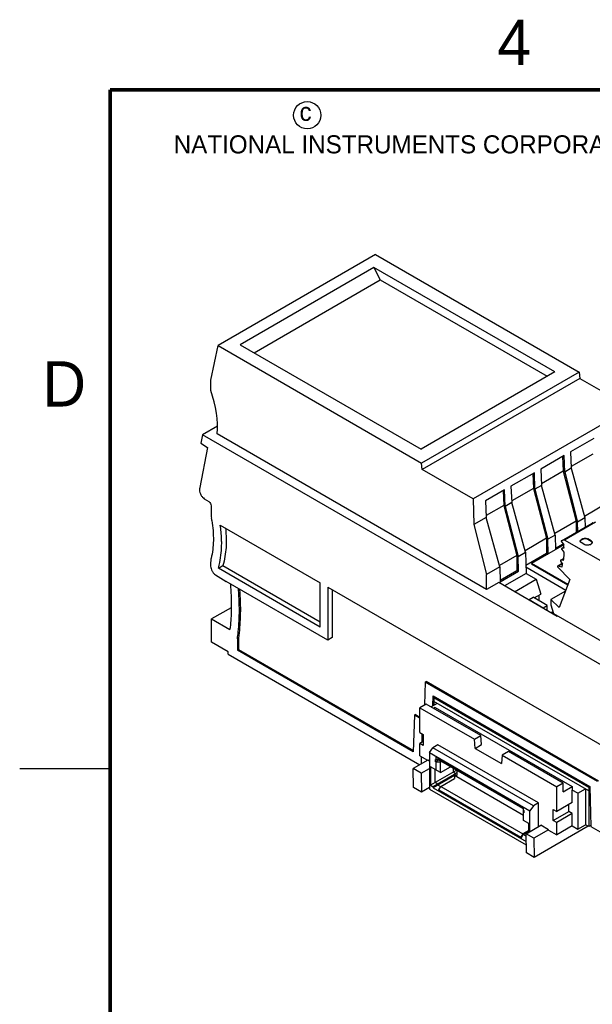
# Model space of a CAD drawing. Header units: inches. Extents: x 0 to 22, y 0 to 17.
# Tile 3 of 24: x 0 to 3.2, y 11.4 to 16.9. Entities that reach past the tile are written whole.
import ezdxf

# ---------------------------------------------------------------- set-up
doc = ezdxf.new("R2010")
doc.units = ezdxf.units.IN
doc.header["$LTSCALE"] = 1.21
doc.header["$MEASUREMENT"] = 0
doc.layers.get('0').update_dxf_attribs({"linetype": 'CONTINUOUS'})
doc.styles.add('TEXTSTYLE_2', font='txt')

msp = doc.modelspace()

# ---------------------------------------------------------------- linework, layer by layer
at = {"color": 7, "linetype": 'CONTINUOUS'}
for p, q in [((1.9667, 15.589), (1.096, 15.0863)), ((1.9667, 15.589), (3.0921, 14.9392)), ((1.9573, 15.5185), (1.218, 15.0916)), ((1.9573, 15.5185), (1.9929, 15.4491)), ((2.9572, 14.9412), (1.9573, 15.5185)), ((1.296, 15.0466), (1.9929, 15.4491)), ((1.9929, 15.4491), (2.9148, 14.9168)), ((1.0566, 14.8962), (1.096, 15.0863)), ((1.096, 15.0863), (2.2214, 14.4365)), ((1.218, 15.0916), (2.2179, 14.5143)), ((2.9572, 14.9412), (2.2179, 14.5143)), ((3.0921, 14.9392), (2.2214, 14.4365)), ((3.096, 14.9053), (2.2243, 14.4021)), ((3.0921, 14.9392), (3.096, 14.9053)), ((3.096, 14.9053), (3.3776, 14.7428)), ((1.0557, 14.838), (1.0566, 14.8962)), ((3.3776, 14.7428), (2.5059, 14.2395)), ((1.0923, 14.6419), (1.0096, 14.5941)), ((1.0096, 14.5941), (1.0005, 14.5466)), ((4.3859, 12.6447), (1.0096, 14.5941)), ((2.5805, 13.7385), (1.0909, 14.5986)), ((1.0375, 14.5237), (0.9951, 14.3031)), ((1.0005, 14.5466), (1.0375, 14.5237)), ((3.1728, 14.5738), (3.0436, 14.4992)), ((3.0085, 14.4789), (2.8793, 14.4044)), ((3.0005, 14.4743), (3.0035, 14.3926)), ((3.0119, 14.3878), (3.0085, 14.4789)), ((3.0436, 14.4992), (3.0483, 14.4088)), ((3.1677, 14.4874), (3.0478, 14.4181)), ((2.2243, 14.4021), (2.2214, 14.4365)), ((2.5059, 14.2395), (2.2243, 14.4021)), ((2.8443, 14.3841), (2.7151, 14.3095)), ((2.8362, 14.3795), (2.8392, 14.2977)), ((2.8476, 14.2929), (2.8443, 14.3841)), ((2.8793, 14.4044), (2.884, 14.3139)), ((3.0035, 14.3926), (2.8835, 14.3233)), ((3.0035, 14.3926), (3.0751, 14.1165)), ((3.0483, 14.4088), (3.0119, 14.3878)), ((3.0119, 14.3878), (3.0834, 14.1117)), ((3.0483, 14.4088), (3.1234, 14.1348)), ((2.7151, 14.3095), (2.7198, 14.2191)), ((2.884, 14.3139), (2.8476, 14.2929)), ((2.9591, 14.0399), (2.884, 14.3139)), ((0.994, 14.2912), (0.994, 14.288)), ((2.68, 14.2893), (2.5744, 14.2283)), ((2.672, 14.2846), (2.675, 14.2029)), ((2.6834, 14.1981), (2.68, 14.2893)), ((2.8392, 14.2977), (2.7193, 14.2285)), ((2.8392, 14.2977), (2.9108, 14.0217)), ((2.8476, 14.2929), (2.9192, 14.0169)), ((1.0204, 14.2407), (1.0449, 14.2251)), ((1.0581, 14.2014), (1.0581, 14.1552)), ((2.5059, 14.2395), (2.51, 14.098)), ((2.5745, 14.2284), (2.5786, 14.1376)), ((2.675, 14.2029), (2.5782, 14.147)), ((2.675, 14.2029), (2.7466, 13.9269)), ((2.7198, 14.2191), (2.6834, 14.1981)), ((2.6834, 14.1981), (2.7549, 13.9221)), ((2.7949, 13.9451), (2.7198, 14.2191)), ((3.2393, 14.2114), (3.1211, 14.1431)), ((1.1086, 14.095), (1.6608, 13.7761)), ((2.5786, 14.1376), (2.51, 14.098)), ((2.51, 14.098), (2.5799, 13.821)), ((2.6533, 13.8634), (2.5786, 14.1376)), ((3.0751, 14.1165), (2.9568, 14.0483)), ((2.9935, 14.0076), (3.1637, 14.1058)), ((3.1812, 14.1101), (3.0114, 14.0121)), ((3.0751, 14.1165), (3.076, 14.0553)), ((3.1234, 14.1348), (3.0834, 14.1117)), ((3.0842, 14.06), (3.0834, 14.1117)), ((3.1234, 14.1348), (3.1249, 14.0835)), ((3.1633, 14.1057), (3.1637, 14.1058)), ((3.1637, 14.1058), (3.1812, 14.1101)), ((2.9591, 14.0399), (2.9192, 14.0169)), ((2.9591, 14.0399), (2.9615, 13.9586)), ((2.9108, 14.0217), (2.7926, 13.9534)), ((3.0074, 13.9857), (2.8283, 13.8823)), ((2.9108, 14.0217), (2.9121, 13.9396)), ((2.9204, 13.9348), (2.9192, 14.0169)), ((2.9613, 13.9681), (3.0031, 13.9922)), ((2.9928, 14.0068), (2.9927, 14.0058)), ((2.9939, 14.0078), (2.9935, 14.0076)), ((3.0114, 14.0121), (2.9939, 14.0078)), ((2.9943, 14.002), (3.0073, 13.9876)), ((3.3367, 13.8243), (3.0114, 14.0121)), ((3.0973, 14.0041), (3.0971, 14.0059)), ((3.1112, 14.0188), (3.1028, 14.0139)), ((3.1112, 14.0156), (3.1028, 14.0107)), ((3.1028, 14.0107), (3.1028, 14.0139)), ((3.1223, 13.9866), (3.1028, 13.9979)), ((3.1112, 14.0188), (3.1112, 14.0156)), ((3.139, 14.0156), (3.139, 14.0188)), ((3.1585, 14.0075), (3.139, 14.0188)), ((3.1585, 14.0043), (3.139, 14.0156)), ((3.1501, 13.9866), (3.1585, 13.9914)), ((3.1585, 14.0075), (3.1585, 14.0043)), ((2.7466, 13.9269), (2.651, 13.8717)), ((2.7466, 13.9269), (2.7478, 13.8448)), ((2.7549, 13.9221), (2.7949, 13.9451)), ((2.7949, 13.9451), (2.7984, 13.8281)), ((2.797, 13.8732), (2.9121, 13.9396)), ((2.9121, 13.9396), (2.9204, 13.9348)), ((3.008, 13.9732), (2.9951, 13.9657)), ((2.9956, 13.9659), (2.9951, 13.9657)), ((2.9956, 13.9659), (3.008, 13.973)), ((3.0081, 13.9669), (2.9956, 13.9659)), ((2.9956, 13.9603), (3.0079, 13.9449)), ((1.0553, 13.8883), (1.0553, 13.8678)), ((1.0981, 13.8567), (1.1231, 13.8712)), ((1.1231, 13.8712), (1.6608, 13.5608)), ((2.7562, 13.84), (2.7549, 13.9221)), ((2.8283, 13.8823), (2.8283, 13.8816)), ((3.0297, 13.7659), (2.8283, 13.8823)), ((2.8283, 13.8816), (3.0295, 13.7654)), ((2.9979, 13.8834), (2.9731, 13.8691)), ((2.9734, 13.8686), (2.9982, 13.8829)), ((2.9888, 13.9003), (2.9886, 13.8992)), ((2.9894, 13.901), (2.9888, 13.9003)), ((2.9904, 13.9011), (2.9894, 13.901)), ((2.9895, 13.8962), (3.0004, 13.8791)), ((2.9902, 13.9014), (3.0054, 13.9102)), ((2.9904, 13.9011), (3.0053, 13.9097)), ((3.0039, 13.8988), (2.9904, 13.9011)), ((1.0821, 13.8201), (1.1419, 13.7832)), ((1.6608, 13.5318), (1.0981, 13.8567)), ((2.6533, 13.8634), (2.5799, 13.821)), ((2.5805, 13.7385), (2.5799, 13.821)), ((2.6533, 13.8634), (2.6552, 13.7817)), ((2.655, 13.7912), (2.7478, 13.8448)), ((2.6551, 13.7816), (2.7562, 13.84)), ((2.7984, 13.8281), (2.6786, 13.7589)), ((2.7478, 13.8448), (2.7562, 13.84)), ((2.7973, 13.8637), (3.0183, 13.7362)), ((2.7984, 13.8281), (2.855, 13.7954)), ((2.9734, 13.8686), (2.9721, 13.8685)), ((2.9731, 13.8626), (3.0409, 13.795)), ((2.9963, 13.8618), (2.9734, 13.8686)), ((1.7025, 13.4595), (1.1419, 13.7832)), ((1.6608, 13.5318), (1.6608, 13.7761)), ((2.6472, 13.7771), (2.5805, 13.7385)), ((2.9705, 13.5904), (2.6472, 13.7771)), ((2.7353, 13.7262), (2.855, 13.7954)), ((2.855, 13.7954), (2.8809, 13.7135)), ((3.0409, 13.795), (2.9807, 13.6387)), ((1.7025, 13.752), (1.7025, 13.4595)), ((1.7025, 13.752), (3.693, 12.6028)), ((1.7276, 13.7376), (1.7276, 13.474)), ((2.8439, 13.6921), (2.8809, 13.7135)), ((3.0158, 13.7297), (2.9358, 13.6835)), ((2.8147, 13.6832), (2.837, 13.6961)), ((2.8147, 13.6804), (2.8147, 13.6832)), ((2.8147, 13.6832), (2.8926, 13.6382)), ((2.9149, 13.6511), (2.837, 13.6961)), ((2.8706, 13.6767), (2.8704, 13.7074)), ((2.9358, 13.6835), (2.9358, 13.6539)), ((2.9807, 13.6387), (2.9358, 13.6835)), ((2.9358, 13.6539), (2.9497, 13.6073)), ((1.1692, 13.6386), (1.0608, 13.5761)), ((2.8926, 13.6382), (2.9149, 13.6511)), ((2.8926, 13.6382), (2.8926, 13.6354)), ((2.9149, 13.6225), (2.9149, 13.6511)), ((2.947, 13.6165), (2.9362, 13.6102)), ((2.9497, 13.6073), (4.5087, 12.7072)), ((1.0608, 13.4475), (1.0608, 13.5761)), ((1.0608, 13.5761), (1.1613, 13.5181)), ((2.9705, 13.5904), (2.9748, 13.5929)), ((1.1527, 13.3945), (1.0608, 13.4475)), ((1.2028, 13.4662), (1.2084, 13.4694)), ((1.2028, 13.4662), (1.2028, 13.4041)), ((1.2084, 13.4694), (1.2084, 13.4073)), ((1.7276, 13.474), (1.7025, 13.4595)), ((1.1527, 13.3816), (1.1527, 13.3945)), ((1.1527, 13.3816), (2.211, 12.7706)), ((1.2028, 13.4041), (1.2084, 13.4073)), ((2.1753, 12.8426), (1.2028, 13.4041)), ((1.2084, 13.4073), (2.1755, 12.8489)), ((2.2414, 13.2271), (2.2375, 13.1015)), ((2.2414, 13.2271), (2.247, 13.2304)), ((3.1931, 12.6776), (2.2414, 13.2271)), ((3.1987, 12.6808), (2.247, 13.2304)), ((2.3079, 13.11), (2.2738, 13.0903)), ((2.2827, 13.0954), (2.2844, 13.1509)), ((2.2844, 13.1509), (3.1501, 12.651)), ((2.2893, 13.1403), (2.2891, 13.1209)), ((2.2891, 13.1209), (2.2891, 13.0991)), ((3.1452, 12.6265), (2.2891, 13.1209)), ((2.2959, 13.1442), (2.2893, 13.1403)), ((3.1455, 12.646), (2.2893, 13.1403)), ((2.2459, 13.1063), (2.2105, 13.0859)), ((2.2105, 12.9492), (2.2105, 13.0859)), ((2.2105, 13.0859), (2.5127, 12.9114)), ((2.5481, 12.9319), (2.2459, 13.1063)), ((2.2965, 13.0873), (2.2877, 13.0822)), ((2.2965, 13.0873), (3.0537, 12.6501)), ((2.1815, 13.0447), (2.1753, 12.8426)), ((2.1871, 13.048), (2.1815, 13.0447)), ((2.2105, 13.028), (2.1815, 13.0447)), ((2.1871, 13.048), (2.2105, 13.0344)), ((2.2105, 12.9492), (2.23, 12.938)), ((2.23, 12.8994), (2.2105, 12.8882)), ((2.2237, 12.8958), (2.2251, 12.9408)), ((2.23, 12.938), (2.23, 12.8769)), ((2.5127, 12.9114), (2.5481, 12.9319)), ((2.5163, 12.8611), (2.5127, 12.9114)), ((2.5525, 12.882), (2.5481, 12.9319)), ((2.2105, 12.8207), (2.2105, 12.8882)), ((2.23, 12.8769), (2.2105, 12.8882)), ((2.2641, 12.8376), (2.2839, 12.8652)), ((2.2641, 12.8376), (2.8194, 12.5169)), ((2.2641, 12.8376), (2.2641, 12.6367)), ((2.3114, 12.881), (2.2839, 12.8652)), ((2.8393, 12.5445), (2.2839, 12.8652)), ((2.8668, 12.5603), (2.3114, 12.881)), ((2.5163, 12.8611), (2.5525, 12.882)), ((2.5163, 12.8611), (2.6618, 12.777)), ((2.7006, 12.8434), (2.6655, 12.8231)), ((3.0028, 12.6689), (2.7006, 12.8434)), ((2.2555, 12.7963), (2.1748, 12.7497)), ((2.2105, 12.8207), (2.2541, 12.7955)), ((2.22, 12.7758), (2.2212, 12.8145)), ((2.2641, 12.7913), (2.2555, 12.7963)), ((2.2982, 12.8002), (2.2998, 12.7993)), ((2.2982, 12.7874), (2.2982, 12.8002)), ((2.3163, 12.7978), (2.2982, 12.7874)), ((2.2998, 12.7864), (2.2982, 12.7874)), ((2.7837, 12.5349), (2.2998, 12.8142)), ((2.2998, 12.8142), (2.2998, 12.7993)), ((2.3135, 12.7993), (2.2998, 12.7993)), ((2.2998, 12.7864), (2.2998, 12.7427)), ((2.2998, 12.7864), (2.3257, 12.7864)), ((2.3135, 12.8041), (2.3145, 12.8058)), ((2.3135, 12.8041), (2.767, 12.5423)), ((2.3135, 12.7994), (2.3135, 12.8041)), ((2.3135, 12.7994), (2.7781, 12.5312)), ((2.3257, 12.7864), (2.3309, 12.7894)), ((2.3257, 12.7278), (2.3257, 12.7864)), ((2.6655, 12.8231), (2.6618, 12.777)), ((2.6655, 12.8231), (2.9677, 12.6487)), ((2.2182, 12.7246), (2.1748, 12.7497)), ((2.1764, 12.6445), (2.1748, 12.7497)), ((2.2182, 12.7246), (2.2641, 12.751)), ((2.3257, 12.7278), (2.2706, 12.7596)), ((2.2706, 12.7596), (2.2706, 12.6574)), ((2.4116, 12.7388), (2.2706, 12.6574)), ((2.2965, 12.6723), (2.2965, 12.7446)), ((2.3257, 12.7278), (2.3817, 12.7601)), ((2.3949, 12.7524), (2.3949, 12.7291)), ((2.4074, 12.7219), (2.3949, 12.7291)), ((2.4116, 12.7388), (2.4116, 12.7428)), ((2.4158, 12.7364), (2.4116, 12.7388)), ((2.4158, 12.7404), (2.4158, 12.7115)), ((2.2182, 12.7246), (2.2198, 12.6194)), ((2.4026, 12.7167), (2.2852, 12.6489)), ((2.4026, 12.7111), (2.2852, 12.6433)), ((2.3277, 12.6514), (2.4022, 12.6945)), ((2.4022, 12.7109), (2.4022, 12.6945)), ((2.4158, 12.7267), (2.4026, 12.7191)), ((2.4026, 12.7191), (2.4158, 12.7115)), ((2.4026, 12.7111), (2.4026, 12.7191)), ((2.7837, 12.491), (2.4026, 12.7111)), ((2.2198, 12.6194), (2.1764, 12.6445)), ((2.2641, 12.645), (2.2198, 12.6194)), ((2.2641, 12.6367), (2.7994, 12.3276)), ((2.2706, 12.6574), (2.2852, 12.6489)), ((2.2852, 12.6489), (2.2852, 12.6433)), ((2.2852, 12.6433), (2.7983, 12.3471)), ((2.3111, 12.6639), (2.2965, 12.6723)), ((2.3111, 12.6583), (2.3111, 12.6639)), ((2.3265, 12.6494), (2.3111, 12.6583)), ((2.3165, 12.6321), (2.3277, 12.6514)), ((2.3165, 12.6321), (2.77, 12.3703)), ((2.3165, 12.6275), (2.3165, 12.6321)), ((2.771, 12.3651), (2.3165, 12.6275)), ((2.3277, 12.6514), (2.7812, 12.3896)), ((3.0028, 12.6689), (2.9677, 12.6487)), ((2.9677, 12.5121), (2.9677, 12.6487)), ((3.0039, 12.6213), (3.0028, 12.6689)), ((3.0039, 12.6213), (3.0537, 12.6501)), ((3.0537, 12.6501), (3.054, 12.631)), ((3.0846, 12.6133), (3.054, 12.631)), ((3.054, 12.5619), (3.054, 12.631)), ((3.0846, 12.6133), (3.1264, 12.6374)), ((3.1264, 12.6374), (3.1264, 12.4397)), ((3.1455, 12.646), (3.1452, 12.6265)), ((3.1452, 12.6265), (3.1452, 12.4288)), ((3.1455, 12.646), (3.1502, 12.6486)), ((3.1501, 12.651), (3.1567, 12.4303)), ((3.0846, 12.6133), (3.0846, 12.4156)), ((2.7679, 12.5439), (2.767, 12.5423)), ((2.767, 12.5423), (2.767, 12.5376)), ((2.7781, 12.5312), (2.7837, 12.5344)), ((2.7837, 12.4633), (2.7837, 12.5349)), ((2.7837, 12.5199), (2.7853, 12.519)), ((2.7853, 12.519), (2.7853, 12.5061)), ((2.8393, 12.5445), (2.8194, 12.5169)), ((2.8194, 12.4017), (2.8194, 12.5169)), ((2.8668, 12.5603), (2.8393, 12.5445)), ((2.8668, 12.429), (2.8668, 12.5603)), ((2.9482, 12.5233), (2.9677, 12.5121)), ((2.9482, 12.4622), (2.9482, 12.5233)), ((2.9482, 12.4622), (3.0345, 12.5121)), ((3.054, 12.5619), (2.9677, 12.5121)), ((3.0345, 12.5121), (3.0345, 12.5506)), ((3.0539, 12.5008), (3.0345, 12.5121)), ((2.7853, 12.5061), (2.7837, 12.5071)), ((2.8129, 12.4465), (2.7837, 12.4633)), ((2.9676, 12.451), (2.9482, 12.4622)), ((3.0539, 12.5008), (2.9676, 12.451)), ((3.0539, 12.4333), (3.0539, 12.5008)), ((2.8129, 12.4079), (2.7812, 12.3896)), ((2.783, 12.3858), (2.8129, 12.4031)), ((2.7984, 12.3896), (2.8792, 12.4362)), ((2.8129, 12.3979), (2.8129, 12.4465)), ((2.9226, 12.4111), (2.8419, 12.3645)), ((3.1412, 12.4312), (2.8435, 12.2593)), ((2.9226, 12.4111), (2.8792, 12.4362)), ((2.9226, 12.4095), (2.9226, 12.4111)), ((2.9226, 12.4095), (2.9676, 12.3835)), ((2.9676, 12.3835), (2.9676, 12.451)), ((3.0539, 12.4333), (2.9676, 12.3835)), ((3.0539, 12.4333), (3.0846, 12.4156)), ((3.0846, 12.4156), (3.1264, 12.4397)), ((3.1452, 12.4288), (3.1264, 12.4397)), ((3.1565, 12.4351), (3.1452, 12.4288)), ((3.1567, 12.4303), (3.2086, 12.4003)), ((2.7812, 12.3896), (2.77, 12.3703)), ((2.77, 12.3703), (2.77, 12.3656)), ((2.771, 12.3651), (2.783, 12.3858)), ((2.7983, 12.377), (2.783, 12.3858)), ((2.7983, 12.3826), (2.7986, 12.3827)), ((2.7986, 12.3824), (2.7983, 12.3826)), ((2.7983, 12.3471), (2.7983, 12.3826)), ((2.7983, 12.3527), (2.799, 12.3523)), ((2.8419, 12.3645), (2.7984, 12.3896)), ((2.8001, 12.2844), (2.7984, 12.3896)), ((2.8419, 12.3645), (2.8435, 12.2593)), ((2.8435, 12.2593), (2.8001, 12.2844))]:
    msp.add_line(p, q, dxfattribs=at)
at = {"color": 2, "linetype": 'CONTINUOUS'}
msp.add_line((0, 12.75), (0.5, 12.75), dxfattribs=at)
at = {"color": 7, "linetype": 'CONTINUOUS', "const_width": 0.02}
for points in [[(0.5, 16.5), (0.5, 0.5)], [(21.5, 16.5), (0.5, 16.5)]]:
    msp.add_lwpolyline(points, dxfattribs=at)
at = {"color": 2, "linetype": 'CONTINUOUS'}
msp.add_circle((1.5893, 16.359), 0.0754, dxfattribs=at)
at = {"color": 7, "linetype": 'CONTINUOUS'}
for centre, radius, start, end in [((0.3339, 14.0055), 0.7373, 8.9436, 9.9445), ((2.5067, 13.9587), 0.5015, 0.9338, 3.3047), ((2.6869, 13.944), 0.3201, 345.1072, 348.3039)]:
    msp.add_arc(centre, radius, start, end, dxfattribs=at)
for centre, major_axis, ratio, start_param, end_param in [((0.7656, 14.8219), (-0.2252, 0.4042), 0.587319, 3.843618, 4.434208), ((3.1669, 14.1045), (-0.00197, 0.00341), 0.577332, -0.004364, 0.88173)]:
    msp.add_ellipse(centre, major_axis=major_axis, ratio=ratio, start_param=start_param, end_param=end_param, dxfattribs=at)
for points, knots in [([(0.9951, 14.3031), (0.9949, 14.3022), (0.9943, 14.2982), (0.994, 14.2942), (0.994, 14.2912)], [0, 0, 0, 0, 0.240084, 1, 1, 1, 1]), ([(0.994, 14.288), (0.994, 14.2836), (0.9956, 14.2744), (1.0012, 14.2612), (1.0095, 14.2495), (1.0166, 14.2431), (1.0204, 14.2407)], [0, 0, 0, 0, 0.235742, 0.496787, 0.759569, 1, 1, 1, 1]), ([(1.0449, 14.2251), (1.0488, 14.2226), (1.055, 14.2152), (1.0581, 14.2061), (1.0581, 14.2014)], [0, 0, 0, 0, 0.503312, 1, 1, 1, 1]), ([(1.0581, 14.1552), (1.0581, 14.1534), (1.0582, 14.1459), (1.0591, 14.1384), (1.0601, 14.1328)], [0, 0, 0, 0, 0.24085, 1, 1, 1, 1]), ([(1.0622, 14.1201), (1.068, 14.0834), (1.0737, 14.013), (1.0658, 13.9425), (1.0578, 13.9103)], [0, 0, 0, 0, 0.528162, 1, 1, 1, 1]), ([(1.1163, 13.9941), (1.1163, 14.0023), (1.1156, 14.036), (1.1123, 14.0697), (1.1086, 14.095)], [0, 0, 0, 0, 0.242265, 1, 1, 1, 1]), ([(1.1376, 14.0782), (1.1382, 14.0723), (1.1403, 14.0492), (1.1413, 14.0259), (1.1413, 14.0086)], [0, 0, 0, 0, 0.255578, 1, 1, 1, 1]), ([(1.0981, 13.8567), (1.1011, 13.8672), (1.1123, 13.9122), (1.1163, 13.9587), (1.1163, 13.9941)], [0, 0, 0, 0, 0.235616, 1, 1, 1, 1]), ([(1.1413, 14.0086), (1.1413, 13.9963), (1.1399, 13.9501), (1.1327, 13.9038), (1.1231, 13.8712)], [0, 0, 0, 0, 0.265023, 1, 1, 1, 1]), ([(2.9927, 14.0058), (2.9927, 14.0055), (2.9929, 14.0041), (2.9936, 14.0028), (2.9943, 14.002)], [0, 0, 0, 0, 0.230247, 1, 1, 1, 1]), ([(2.9935, 14.0076), (2.9933, 14.0075), (2.993, 14.0072), (2.9929, 14.0068), (2.9928, 14.0068)], [0, 0, 0, 0, 0.728292, 1, 1, 1, 1]), ([(3.0971, 14.0059), (3.0971, 14.0067), (3.0973, 14.0082), (3.099, 14.0113), (3.1012, 14.013), (3.1028, 14.0139)], [0, 0, 0, 0, 0.218409, 0.452256, 1, 1, 1, 1]), ([(3.1028, 14.0107), (3.1021, 14.0103), (3.0998, 14.0088), (3.0978, 14.0064), (3.0973, 14.0045)], [0, 0, 0, 0, 0.286027, 1, 1, 1, 1]), ([(3.1028, 13.9979), (3.1021, 13.9983), (3.0998, 13.9998), (3.0978, 14.0022), (3.0973, 14.0041)], [0, 0, 0, 0, 0.286027, 1, 1, 1, 1]), ([(3.1112, 14.0188), (3.1131, 14.0199), (3.1177, 14.0216), (3.1251, 14.0224), (3.1324, 14.0216), (3.137, 14.0199), (3.139, 14.0188)], [0, 0, 0, 0, 0.237254, 0.5, 0.762746, 1, 1, 1, 1]), ([(3.139, 14.0156), (3.137, 14.0167), (3.1324, 14.0184), (3.1251, 14.0192), (3.1177, 14.0184), (3.1131, 14.0167), (3.1112, 14.0156)], [0, 0, 0, 0, 0.237254, 0.5, 0.762746, 1, 1, 1, 1]), ([(3.1501, 13.9866), (3.1482, 13.9855), (3.1436, 13.9838), (3.1362, 13.983), (3.1289, 13.9838), (3.1243, 13.9855), (3.1223, 13.9866)], [0, 0, 0, 0, 0.237254, 0.5, 0.762746, 1, 1, 1, 1]), ([(3.1585, 14.0075), (3.1601, 14.0066), (3.1623, 14.0048), (3.164, 14.0018), (3.1643, 14.0002), (3.1643, 13.9995)], [0, 0, 0, 0, 0.547744, 0.781591, 1, 1, 1, 1]), ([(3.1621, 14.0014), (3.1619, 14.0017), (3.1608, 14.0028), (3.1595, 14.0037), (3.1585, 14.0043)], [0, 0, 0, 0, 0.234325, 1, 1, 1, 1]), ([(3.1621, 13.9943), (3.1619, 13.9941), (3.1608, 13.9929), (3.1595, 13.992), (3.1585, 13.9914)], [0, 0, 0, 0, 0.234325, 1, 1, 1, 1]), ([(3.1641, 13.9979), (3.164, 13.9982), (3.1636, 13.9995), (3.1628, 14.0006), (3.1621, 14.0014)], [0, 0, 0, 0, 0.237067, 1, 1, 1, 1]), ([(3.1643, 13.9995), (3.1643, 13.9986), (3.1639, 13.9967), (3.1628, 13.9951), (3.1621, 13.9943)], [0, 0, 0, 0, 0.47659, 1, 1, 1, 1]), ([(2.9951, 13.9657), (2.9948, 13.9656), (2.9943, 13.965), (2.9942, 13.9643), (2.9942, 13.9639)], [0, 0, 0, 0, 0.450502, 1, 1, 1, 1]), ([(2.9942, 13.9639), (2.9942, 13.9636), (2.9944, 13.9623), (2.995, 13.9611), (2.9956, 13.9603)], [0, 0, 0, 0, 0.229156, 1, 1, 1, 1]), ([(3.0079, 13.9449), (3.0078, 13.9409), (3.0071, 13.9255), (3.0056, 13.9102), (3.0039, 13.8988)], [0, 0, 0, 0, 0.256139, 1, 1, 1, 1]), ([(1.0578, 13.9103), (1.0574, 13.9086), (1.0558, 13.9014), (1.0553, 13.894), (1.0553, 13.8883)], [0, 0, 0, 0, 0.237554, 1, 1, 1, 1]), ([(2.9886, 13.8992), (2.9886, 13.8989), (2.9887, 13.8979), (2.9891, 13.8968), (2.9895, 13.8962)], [0, 0, 0, 0, 0.228792, 1, 1, 1, 1]), ([(1.0553, 13.8678), (1.0553, 13.8633), (1.0569, 13.8539), (1.0626, 13.8407), (1.0711, 13.8288), (1.0783, 13.8225), (1.0821, 13.8201)], [0, 0, 0, 0, 0.23623, 0.497834, 0.760611, 1, 1, 1, 1]), ([(2.9721, 13.8685), (2.9718, 13.8683), (2.9712, 13.8675), (2.9713, 13.8666), (2.9714, 13.8661)], [0, 0, 0, 0, 0.433935, 1, 1, 1, 1]), ([(2.9714, 13.8661), (2.9714, 13.8658), (2.9717, 13.8645), (2.9724, 13.8633), (2.9731, 13.8626)], [0, 0, 0, 0, 0.240962, 1, 1, 1, 1]), ([(1.1638, 13.7706), (1.1647, 13.7605), (1.1679, 13.7209), (1.1694, 13.6812), (1.1694, 13.6516)], [0, 0, 0, 0, 0.254976, 1, 1, 1, 1]), ([(1.214, 13.6259), (1.214, 13.6356), (1.2135, 13.6753), (1.2112, 13.7149), (1.2086, 13.7447)], [0, 0, 0, 0, 0.245249, 1, 1, 1, 1]), ([(1.2147, 13.7412), (1.2155, 13.7317), (1.2183, 13.6944), (1.2195, 13.657), (1.2195, 13.6291)], [0, 0, 0, 0, 0.254504, 1, 1, 1, 1]), ([(1.1694, 13.6516), (1.1694, 13.6402), (1.1688, 13.5955), (1.1655, 13.551), (1.1613, 13.5181)], [0, 0, 0, 0, 0.256745, 1, 1, 1, 1]), ([(1.2028, 13.4662), (1.2047, 13.479), (1.2114, 13.532), (1.214, 13.5854), (1.214, 13.6259)], [0, 0, 0, 0, 0.242317, 1, 1, 1, 1]), ([(1.2195, 13.6291), (1.2195, 13.6153), (1.2186, 13.562), (1.2141, 13.5086), (1.2084, 13.4694)], [0, 0, 0, 0, 0.257798, 1, 1, 1, 1])]:
    msp.add_open_spline(points, degree=3, knots=knots, dxfattribs=at)

# ---------------------------------------------------------------- texts
at = {"color": 2, "linetype": 'CONTINUOUS', "attachment_point": 1, "line_spacing_factor": 0.9, "style": 'TEXTSTYLE_2'}
for s, insert, char_height, width in [('4', (2.64, 16.8869), 0.25, 0.25), ('c', (1.5463, 16.428), 0.1, 0.1), ('NATIONAL INSTRUMENTS CORPORATION AND ITS LICENSORS.  ALL RIGHTS RESERVED.', (0.851, 16.2482), 0.1, 7.3), ('D', (0.125, 15), 0.25, 0.25)]:
    msp.add_mtext(s, dxfattribs=dict(at, insert=insert, char_height=char_height, width=width))

doc.saveas('drawing.dxf')
